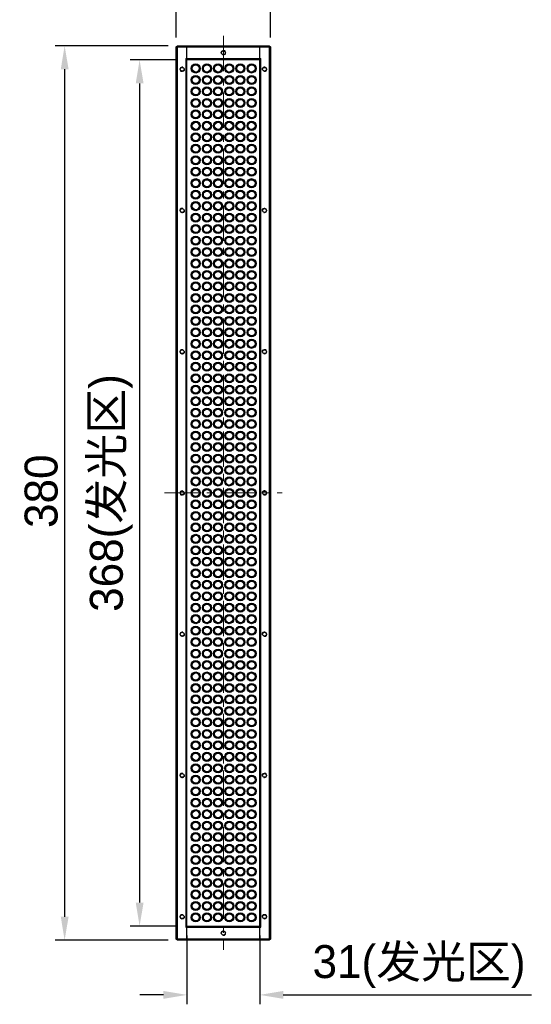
# Model space of a CAD drawing. Header units: inches. Extents: x 80 to 215, y 72 to 245.
# Tile 1 of 3: x 80 to 135, y 78 to 182. Entities that reach past the tile are written whole.
import ezdxf

# ---------------------------------------------------------------- set-up
doc = ezdxf.new("R2010")
doc.units = ezdxf.units.IN
doc.header["$LTSCALE"] = 3
doc.header["$MEASUREMENT"] = 0
doc.header["$PDSIZE"] = -5
doc.linetypes.add('CENTERX2', pattern=[4, 2.5, -0.5, 0.5, -0.5])
doc.layers.get('Defpoints').update_dxf_attribs({"lineweight": 18})
for name, color, linetype, lineweight in [('中心线', 1, 'CENTERX2', 20), ('标注', 3, 'Continuous', 25), ('粗实线', 7, 'Continuous', 30), ('细实线', 7, 'Continuous', 15)]:
    doc.layers.add(name, color=color, linetype=linetype, lineweight=lineweight)
doc.styles.get("Standard").update_dxf_attribs({"font": '兰亭黑 GBK.TTF'})
doc.dimstyles.new('CST Standard', dxfattribs={"dimtxt": 3.5, "dimasz": 2.5, "dimexe": 1, "dimexo": 1, "dimgap": 0.6, "dimtad": 1, "dimtoh": 1, "dimdsep": 46, "dimtxsty": 'Standard', "dimcen": -2.5, "dimdle": 5, "dimadec": 1, "dimazin": 2, "dimtfac": 1, "dimtofl": 0, "dimtmove": 0, "dimatfit": 0, "dimfxl": 1, "dimtolj": 1, "dimarcsym": 0})

# ---------------------------------------------------------------- blocks, each defined once
blk = doc.blocks.new('*X5')
at = {"layer": 'Defpoints', "color": 0}
for p in [(97.13, 179.37), (85.13, 84.37), (97.13, 84.37)]:
    blk.add_point(p, dxfattribs=at)
at = {"layer": '标注', "color": 0, "linetype": 'Continuous', "lineweight": -2, "ltscale": 3}
for p, q in [((96.13, 179.37), (84.13, 179.37)), ((85.13, 176.87), (85.13, 86.87)), ((96.13, 84.37), (84.13, 84.37))]:
    blk.add_line(p, q, dxfattribs=at)
at = {"layer": '标注', "color": 0}
for points in [[(85.55, 176.87), (84.72, 176.87), (85.13, 179.37)], [(84.72, 86.87), (85.55, 86.87), (85.13, 84.37)]]:
    blk.add_solid(points, dxfattribs=at)
at = {"layer": '标注', "color": 0, "ltscale": 3, "insert": (82.65, 132.06), "char_height": 3.5, "attachment_point": 5, "rotation": 90}
blk.add_mtext('\\A1;380', dxfattribs=at)
blk = doc.blocks.new('*X6')
at = {"layer": 'Defpoints', "color": 0}
for p in [(98.13, 177.87), (93.1, 85.87), (98.13, 85.87)]:
    blk.add_point(p, dxfattribs=at)
at = {"layer": '标注', "color": 0, "linetype": 'Continuous', "lineweight": -2, "ltscale": 3}
for p, q in [((97.13, 177.87), (92.1, 177.87)), ((93.1, 175.37), (93.1, 88.37)), ((97.13, 85.87), (92.1, 85.87))]:
    blk.add_line(p, q, dxfattribs=at)
at = {"layer": '标注', "color": 0}
for points in [[(93.52, 175.37), (92.69, 175.37), (93.1, 177.87)], [(92.69, 88.37), (93.52, 88.37), (93.1, 85.87)]]:
    blk.add_solid(points, dxfattribs=at)
at = {"layer": '标注', "color": 0, "ltscale": 3, "insert": (90.09, 131.87), "char_height": 3.5, "attachment_point": 5, "rotation": 90}
blk.add_mtext('\\A1;368(发光区)', dxfattribs=at)
blk = doc.blocks.new('*X7')
at = {"layer": 'Defpoints', "color": 0}
for p in [(107, 184.63), (97, 179.25), (107, 179.25)]:
    blk.add_point(p, dxfattribs=at)
at = {"layer": '标注', "color": 0, "linetype": 'Continuous', "lineweight": -2, "ltscale": 3}
for p, q in [((97, 180.25), (97, 185.63)), ((107, 180.25), (107, 185.63)), ((99.5, 184.63), (104.5, 184.63))]:
    blk.add_line(p, q, dxfattribs=at)
at = {"layer": '标注', "color": 0}
for points in [[(99.5, 185.05), (99.5, 184.22), (97, 184.63)], [(104.5, 184.22), (104.5, 185.05), (107, 184.63)]]:
    blk.add_solid(points, dxfattribs=at)
at = {"layer": '标注', "color": 0, "ltscale": 3, "insert": (102, 187.12), "char_height": 3.5, "attachment_point": 5}
blk.add_mtext('\\A1;40', dxfattribs=at)
blk = doc.blocks.new('*X8')
at = {"layer": 'Defpoints', "color": 0}
for p in [(98.13, 85.87), (105.88, 85.87), (105.88, 78.57)]:
    blk.add_point(p, dxfattribs=at)
at = {"layer": '标注', "color": 0, "linetype": 'Continuous', "lineweight": -2, "ltscale": 3}
for p, q in [((98.13, 84.87), (98.13, 77.57)), ((105.88, 84.87), (105.88, 77.57)), ((95.63, 78.57), (93.13, 78.57)), ((108.38, 78.57), (134.75, 78.57))]:
    blk.add_line(p, q, dxfattribs=at)
at = {"layer": '标注', "color": 0}
for points in [[(95.63, 78.15), (95.63, 78.99), (98.13, 78.57)], [(108.38, 78.99), (108.38, 78.15), (105.88, 78.57)]]:
    blk.add_solid(points, dxfattribs=at)
at = {"layer": '标注', "color": 0, "ltscale": 3, "insert": (122.81, 81.58), "char_height": 3.5, "attachment_point": 5}
blk.add_mtext('\\A1;31(发光区)', dxfattribs=at)

msp = doc.modelspace()

# ---------------------------------------------------------------- linework, layer by layer
at = {"layer": '中心线', "color": 0, "ltscale": 0.5}
for p, q in [((102.0028, 180.405), (102.0028, 83.3441)), ((95.737, 131.8746), (108.2685, 131.8746))]:
    msp.add_line(p, q, dxfattribs=at)
at = {"layer": '粗实线', "color": 0, "ltscale": 3}
for p, q in [((97.0028, 179.2496), (97.1278, 179.3746)), ((97.0028, 84.4996), (97.0028, 179.2496)), ((97.0653, 179.3121), (97.1278, 179.2496)), ((97.1278, 179.3746), (106.8778, 179.3746)), ((97.1278, 84.4996), (97.1278, 179.2496)), ((97.1278, 179.2496), (106.8778, 179.2496)), ((98.1278, 84.3746), (98.1278, 179.3746)), ((105.8778, 84.3746), (105.8778, 179.3746)), ((106.8778, 179.3746), (107.0028, 179.2496)), ((106.8778, 179.2496), (106.9403, 179.3121)), ((106.8778, 179.2496), (106.8778, 84.4996)), ((107.0028, 179.2496), (107.0028, 84.4996)), ((98.0028, 177.9996), (98.0028, 85.7496)), ((98.0028, 177.9996), (106.0028, 177.9996)), ((105.8778, 177.8746), (98.1278, 177.8746)), ((106.0028, 85.7496), (106.0028, 177.9996)), ((98.0028, 85.7496), (106.0028, 85.7496)), ((98.1278, 85.8746), (105.8778, 85.8746)), ((97.1278, 84.3746), (97.0028, 84.4996)), ((97.1278, 84.4996), (97.0653, 84.4371)), ((106.8778, 84.4996), (97.1278, 84.4996)), ((106.8778, 84.3746), (97.1278, 84.3746)), ((106.9403, 84.4371), (106.8778, 84.4996)), ((107.0028, 84.4996), (106.8778, 84.3746))]:
    msp.add_line(p, q, dxfattribs=at)
for centre, radius in [((102.0028, 178.6246), 0.2), ((97.6278, 176.8746), 0.2), ((99.0653, 176.9543), 0.4813), ((99.0653, 176.9543), 0.375), ((100.2528, 176.9543), 0.4813), ((100.2528, 176.9543), 0.375), ((101.4403, 176.9543), 0.4813), ((101.4403, 176.9543), 0.375), ((102.6278, 176.9543), 0.4813), ((102.6278, 176.9543), 0.375), ((103.8153, 176.9543), 0.4813), ((103.8153, 176.9543), 0.375), ((105.0028, 176.9543), 0.4813), ((105.0028, 176.9543), 0.375), ((106.3778, 176.8746), 0.2), ((99.0653, 175.736), 0.4813), ((99.0653, 175.736), 0.375), ((100.2528, 175.736), 0.4813), ((100.2528, 175.736), 0.375), ((101.4403, 175.736), 0.4813), ((101.4403, 175.736), 0.375), ((102.6278, 175.736), 0.4813), ((102.6278, 175.736), 0.375), ((103.8153, 175.736), 0.4813), ((103.8153, 175.736), 0.375), ((105.0028, 175.736), 0.4813), ((105.0028, 175.736), 0.375), ((99.0653, 174.5176), 0.4813), ((99.0653, 174.5176), 0.375), ((100.2528, 174.5176), 0.4813), ((100.2528, 174.5176), 0.375), ((101.4403, 174.5176), 0.4813), ((101.4403, 174.5176), 0.375), ((102.6278, 174.5176), 0.4813), ((102.6278, 174.5176), 0.375), ((103.8153, 174.5176), 0.4813), ((103.8153, 174.5176), 0.375), ((105.0028, 174.5176), 0.4813), ((105.0028, 174.5176), 0.375), ((99.0653, 173.2992), 0.4813), ((99.0653, 173.2992), 0.375), ((100.2528, 173.2992), 0.4813), ((100.2528, 173.2992), 0.375), ((101.4403, 173.2992), 0.4813), ((101.4403, 173.2992), 0.375), ((102.6278, 173.2992), 0.4813), ((102.6278, 173.2992), 0.375), ((103.8153, 173.2992), 0.4813), ((103.8153, 173.2992), 0.375), ((105.0028, 173.2992), 0.4813), ((105.0028, 173.2992), 0.375), ((99.0653, 172.0808), 0.4813), ((100.2528, 172.0808), 0.4813), ((101.4403, 172.0808), 0.4813), ((102.6278, 172.0808), 0.4813), ((103.8153, 172.0808), 0.4813), ((105.0028, 172.0808), 0.4813), ((99.0653, 172.0808), 0.375), ((100.2528, 172.0808), 0.375), ((101.4403, 172.0808), 0.375), ((102.6278, 172.0808), 0.375), ((103.8153, 172.0808), 0.375), ((105.0028, 172.0808), 0.375), ((99.0653, 170.8625), 0.4813), ((99.0653, 170.8625), 0.375), ((100.2528, 170.8625), 0.4813), ((100.2528, 170.8625), 0.375), ((101.4403, 170.8625), 0.4813), ((101.4403, 170.8625), 0.375), ((102.6278, 170.8625), 0.4813), ((102.6278, 170.8625), 0.375), ((103.8153, 170.8625), 0.4813), ((103.8153, 170.8625), 0.375), ((105.0028, 170.8625), 0.4813), ((105.0028, 170.8625), 0.375), ((99.0653, 169.6441), 0.4813), ((99.0653, 169.6441), 0.375), ((100.2528, 169.6441), 0.4813), ((100.2528, 169.6441), 0.375), ((101.4403, 169.6441), 0.4813), ((101.4403, 169.6441), 0.375), ((102.6278, 169.6441), 0.4813), ((102.6278, 169.6441), 0.375), ((103.8153, 169.6441), 0.4813), ((103.8153, 169.6441), 0.375), ((105.0028, 169.6441), 0.4813), ((105.0028, 169.6441), 0.375), ((99.0653, 168.4257), 0.4813), ((99.0653, 168.4257), 0.375), ((100.2528, 168.4257), 0.4813), ((100.2528, 168.4257), 0.375), ((101.4403, 168.4257), 0.4813), ((101.4403, 168.4257), 0.375), ((102.6278, 168.4257), 0.4813), ((102.6278, 168.4257), 0.375), ((103.8153, 168.4257), 0.4813), ((103.8153, 168.4257), 0.375), ((105.0028, 168.4257), 0.4813), ((105.0028, 168.4257), 0.375), ((99.0653, 167.2073), 0.4813), ((99.0653, 167.2073), 0.375), ((100.2528, 167.2073), 0.4813), ((100.2528, 167.2073), 0.375), ((101.4403, 167.2073), 0.4813), ((101.4403, 167.2073), 0.375), ((102.6278, 167.2073), 0.4813), ((102.6278, 167.2073), 0.375), ((103.8153, 167.2073), 0.4813), ((103.8153, 167.2073), 0.375), ((105.0028, 167.2073), 0.4813), ((105.0028, 167.2073), 0.375), ((99.0653, 165.989), 0.4813), ((99.0653, 165.989), 0.375), ((100.2528, 165.989), 0.4813), ((100.2528, 165.989), 0.375), ((101.4403, 165.989), 0.4813), ((101.4403, 165.989), 0.375), ((102.6278, 165.989), 0.4813), ((102.6278, 165.989), 0.375), ((103.8153, 165.989), 0.4813), ((103.8153, 165.989), 0.375), ((105.0028, 165.989), 0.4813), ((105.0028, 165.989), 0.375), ((99.0653, 164.7706), 0.4813), ((100.2528, 164.7706), 0.4813), ((101.4403, 164.7706), 0.4813), ((102.6278, 164.7706), 0.4813), ((103.8153, 164.7706), 0.4813), ((105.0028, 164.7706), 0.4813), ((99.0653, 164.7706), 0.375), ((100.2528, 164.7706), 0.375), ((101.4403, 164.7706), 0.375), ((102.6278, 164.7706), 0.375), ((103.8153, 164.7706), 0.375), ((105.0028, 164.7706), 0.375), ((99.0653, 163.5522), 0.4813), ((99.0653, 163.5522), 0.375), ((100.2528, 163.5522), 0.4813), ((100.2528, 163.5522), 0.375), ((101.4403, 163.5522), 0.4813), ((101.4403, 163.5522), 0.375), ((102.6278, 163.5522), 0.4813), ((102.6278, 163.5522), 0.375), ((103.8153, 163.5522), 0.4813), ((103.8153, 163.5522), 0.375), ((105.0028, 163.5522), 0.4813), ((105.0028, 163.5522), 0.375), ((99.0653, 162.3338), 0.4813), ((99.0653, 162.3338), 0.375), ((100.2528, 162.3338), 0.4813), ((100.2528, 162.3338), 0.375), ((101.4403, 162.3338), 0.4813), ((101.4403, 162.3338), 0.375), ((102.6278, 162.3338), 0.4813), ((102.6278, 162.3338), 0.375), ((103.8153, 162.3338), 0.4813), ((103.8153, 162.3338), 0.375), ((105.0028, 162.3338), 0.4813), ((105.0028, 162.3338), 0.375), ((97.6278, 161.8746), 0.2), ((99.0653, 161.1155), 0.4813), ((99.0653, 161.1155), 0.375), ((100.2528, 161.1155), 0.4813), ((100.2528, 161.1155), 0.375), ((101.4403, 161.1155), 0.4813), ((101.4403, 161.1155), 0.375), ((102.6278, 161.1155), 0.4813), ((102.6278, 161.1155), 0.375), ((103.8153, 161.1155), 0.4813), ((103.8153, 161.1155), 0.375), ((105.0028, 161.1155), 0.4813), ((105.0028, 161.1155), 0.375), ((106.3778, 161.8746), 0.2), ((99.0653, 159.8971), 0.4813), ((99.0653, 159.8971), 0.375), ((100.2528, 159.8971), 0.4813), ((100.2528, 159.8971), 0.375), ((101.4403, 159.8971), 0.4813), ((101.4403, 159.8971), 0.375), ((102.6278, 159.8971), 0.4813), ((102.6278, 159.8971), 0.375), ((103.8153, 159.8971), 0.4813), ((103.8153, 159.8971), 0.375), ((105.0028, 159.8971), 0.4813), ((105.0028, 159.8971), 0.375), ((99.0653, 158.6787), 0.4813), ((99.0653, 158.6787), 0.375), ((100.2528, 158.6787), 0.4813), ((100.2528, 158.6787), 0.375), ((101.4403, 158.6787), 0.4813), ((101.4403, 158.6787), 0.375), ((102.6278, 158.6787), 0.4813), ((102.6278, 158.6787), 0.375), ((103.8153, 158.6787), 0.4813), ((103.8153, 158.6787), 0.375), ((105.0028, 158.6787), 0.4813), ((105.0028, 158.6787), 0.375), ((99.0653, 157.4603), 0.4813), ((100.2528, 157.4603), 0.4813), ((101.4403, 157.4603), 0.4813), ((102.6278, 157.4603), 0.4813), ((103.8153, 157.4603), 0.4813), ((105.0028, 157.4603), 0.4813), ((99.0653, 157.4603), 0.375), ((100.2528, 157.4603), 0.375), ((101.4403, 157.4603), 0.375), ((102.6278, 157.4603), 0.375), ((103.8153, 157.4603), 0.375), ((105.0028, 157.4603), 0.375), ((99.0653, 156.242), 0.4813), ((99.0653, 156.242), 0.375), ((100.2528, 156.242), 0.4813), ((100.2528, 156.242), 0.375), ((101.4403, 156.242), 0.4813), ((101.4403, 156.242), 0.375), ((102.6278, 156.242), 0.4813), ((102.6278, 156.242), 0.375), ((103.8153, 156.242), 0.4813), ((103.8153, 156.242), 0.375), ((105.0028, 156.242), 0.4813), ((105.0028, 156.242), 0.375), ((99.0653, 155.0236), 0.4813), ((99.0653, 155.0236), 0.375), ((100.2528, 155.0236), 0.4813), ((100.2528, 155.0236), 0.375), ((101.4403, 155.0236), 0.4813), ((101.4403, 155.0236), 0.375), ((102.6278, 155.0236), 0.4813), ((102.6278, 155.0236), 0.375), ((103.8153, 155.0236), 0.4813), ((103.8153, 155.0236), 0.375), ((105.0028, 155.0236), 0.4813), ((105.0028, 155.0236), 0.375), ((99.0653, 153.8052), 0.4813), ((99.0653, 153.8052), 0.375), ((100.2528, 153.8052), 0.4813), ((100.2528, 153.8052), 0.375), ((101.4403, 153.8052), 0.4813), ((101.4403, 153.8052), 0.375), ((102.6278, 153.8052), 0.4813), ((102.6278, 153.8052), 0.375), ((103.8153, 153.8052), 0.4813), ((103.8153, 153.8052), 0.375), ((105.0028, 153.8052), 0.4813), ((105.0028, 153.8052), 0.375), ((99.0653, 152.5868), 0.4813), ((99.0653, 152.5868), 0.375), ((100.2528, 152.5868), 0.4813), ((100.2528, 152.5868), 0.375), ((101.4403, 152.5868), 0.4813), ((101.4403, 152.5868), 0.375), ((102.6278, 152.5868), 0.4813), ((102.6278, 152.5868), 0.375), ((103.8153, 152.5868), 0.4813), ((103.8153, 152.5868), 0.375), ((105.0028, 152.5868), 0.4813), ((105.0028, 152.5868), 0.375), ((99.0653, 151.3685), 0.4813), ((99.0653, 151.3685), 0.375), ((100.2528, 151.3685), 0.4813), ((100.2528, 151.3685), 0.375), ((101.4403, 151.3685), 0.4813), ((101.4403, 151.3685), 0.375), ((102.6278, 151.3685), 0.4813), ((102.6278, 151.3685), 0.375), ((103.8153, 151.3685), 0.4813), ((103.8153, 151.3685), 0.375), ((105.0028, 151.3685), 0.4813), ((105.0028, 151.3685), 0.375), ((99.0653, 150.1501), 0.4813), ((100.2528, 150.1501), 0.4813), ((101.4403, 150.1501), 0.4813), ((102.6278, 150.1501), 0.4813), ((103.8153, 150.1501), 0.4813), ((105.0028, 150.1501), 0.4813), ((99.0653, 150.1501), 0.375), ((100.2528, 150.1501), 0.375), ((101.4403, 150.1501), 0.375), ((102.6278, 150.1501), 0.375), ((103.8153, 150.1501), 0.375), ((105.0028, 150.1501), 0.375), ((99.0653, 148.9317), 0.4813), ((99.0653, 148.9317), 0.375), ((100.2528, 148.9317), 0.4813), ((100.2528, 148.9317), 0.375), ((101.4403, 148.9317), 0.4813), ((101.4403, 148.9317), 0.375), ((102.6278, 148.9317), 0.4813), ((102.6278, 148.9317), 0.375), ((103.8153, 148.9317), 0.4813), ((103.8153, 148.9317), 0.375), ((105.0028, 148.9317), 0.4813), ((105.0028, 148.9317), 0.375), ((99.0653, 147.7133), 0.4813), ((99.0653, 147.7133), 0.375), ((100.2528, 147.7133), 0.4813), ((100.2528, 147.7133), 0.375), ((101.4403, 147.7133), 0.4813), ((101.4403, 147.7133), 0.375), ((102.6278, 147.7133), 0.4813), ((102.6278, 147.7133), 0.375), ((103.8153, 147.7133), 0.4813), ((103.8153, 147.7133), 0.375), ((105.0028, 147.7133), 0.4813), ((105.0028, 147.7133), 0.375), ((97.6278, 146.8746), 0.2), ((99.0653, 146.495), 0.4813), ((99.0653, 146.495), 0.375), ((100.2528, 146.495), 0.4813), ((100.2528, 146.495), 0.375), ((101.4403, 146.495), 0.4813), ((101.4403, 146.495), 0.375), ((102.6278, 146.495), 0.4813), ((102.6278, 146.495), 0.375), ((103.8153, 146.495), 0.4813), ((103.8153, 146.495), 0.375), ((105.0028, 146.495), 0.4813), ((105.0028, 146.495), 0.375), ((106.3778, 146.8746), 0.2), ((99.0653, 145.2766), 0.4813), ((99.0653, 145.2766), 0.375), ((100.2528, 145.2766), 0.4813), ((100.2528, 145.2766), 0.375), ((101.4403, 145.2766), 0.4813), ((101.4403, 145.2766), 0.375), ((102.6278, 145.2766), 0.4813), ((102.6278, 145.2766), 0.375), ((103.8153, 145.2766), 0.4813), ((103.8153, 145.2766), 0.375), ((105.0028, 145.2766), 0.4813), ((105.0028, 145.2766), 0.375), ((99.0653, 144.0582), 0.4813), ((99.0653, 144.0582), 0.375), ((100.2528, 144.0582), 0.4813), ((100.2528, 144.0582), 0.375), ((101.4403, 144.0582), 0.4813), ((101.4403, 144.0582), 0.375), ((102.6278, 144.0582), 0.4813), ((102.6278, 144.0582), 0.375), ((103.8153, 144.0582), 0.4813), ((103.8153, 144.0582), 0.375), ((105.0028, 144.0582), 0.4813), ((105.0028, 144.0582), 0.375), ((99.0653, 142.8398), 0.4813), ((100.2528, 142.8398), 0.4813), ((101.4403, 142.8398), 0.4813), ((102.6278, 142.8398), 0.4813), ((103.8153, 142.8398), 0.4813), ((105.0028, 142.8398), 0.4813), ((99.0653, 142.8398), 0.375), ((100.2528, 142.8398), 0.375), ((101.4403, 142.8398), 0.375), ((102.6278, 142.8398), 0.375), ((103.8153, 142.8398), 0.375), ((105.0028, 142.8398), 0.375), ((99.0653, 141.6215), 0.4813), ((99.0653, 141.6215), 0.375), ((100.2528, 141.6215), 0.4813), ((100.2528, 141.6215), 0.375), ((101.4403, 141.6215), 0.4813), ((101.4403, 141.6215), 0.375), ((102.6278, 141.6215), 0.4813), ((102.6278, 141.6215), 0.375), ((103.8153, 141.6215), 0.4813), ((103.8153, 141.6215), 0.375), ((105.0028, 141.6215), 0.4813), ((105.0028, 141.6215), 0.375), ((99.0653, 140.4031), 0.4813), ((99.0653, 140.4031), 0.375), ((100.2528, 140.4031), 0.4813), ((100.2528, 140.4031), 0.375), ((101.4403, 140.4031), 0.4813), ((101.4403, 140.4031), 0.375), ((102.6278, 140.4031), 0.4813), ((102.6278, 140.4031), 0.375), ((103.8153, 140.4031), 0.4813), ((103.8153, 140.4031), 0.375), ((105.0028, 140.4031), 0.4813), ((105.0028, 140.4031), 0.375), ((99.0653, 139.1847), 0.4813), ((99.0653, 139.1847), 0.375), ((100.2528, 139.1847), 0.4813), ((100.2528, 139.1847), 0.375), ((101.4403, 139.1847), 0.4813), ((101.4403, 139.1847), 0.375), ((102.6278, 139.1847), 0.4813), ((102.6278, 139.1847), 0.375), ((103.8153, 139.1847), 0.4813), ((103.8153, 139.1847), 0.375), ((105.0028, 139.1847), 0.4813), ((105.0028, 139.1847), 0.375), ((99.0653, 137.9663), 0.4813), ((99.0653, 137.9663), 0.375), ((100.2528, 137.9663), 0.4813), ((100.2528, 137.9663), 0.375), ((101.4403, 137.9663), 0.4813), ((101.4403, 137.9663), 0.375), ((102.6278, 137.9663), 0.4813), ((102.6278, 137.9663), 0.375), ((103.8153, 137.9663), 0.4813), ((103.8153, 137.9663), 0.375), ((105.0028, 137.9663), 0.4813), ((105.0028, 137.9663), 0.375), ((99.0653, 136.748), 0.4813), ((99.0653, 136.748), 0.375), ((100.2528, 136.748), 0.4813), ((100.2528, 136.748), 0.375), ((101.4403, 136.748), 0.4813), ((101.4403, 136.748), 0.375), ((102.6278, 136.748), 0.4813), ((102.6278, 136.748), 0.375), ((103.8153, 136.748), 0.4813), ((103.8153, 136.748), 0.375), ((105.0028, 136.748), 0.4813), ((105.0028, 136.748), 0.375), ((99.0653, 135.5296), 0.4813), ((100.2528, 135.5296), 0.4813), ((101.4403, 135.5296), 0.4813), ((102.6278, 135.5296), 0.4813), ((103.8153, 135.5296), 0.4813), ((105.0028, 135.5296), 0.4813), ((99.0653, 135.5296), 0.375), ((100.2528, 135.5296), 0.375), ((101.4403, 135.5296), 0.375), ((102.6278, 135.5296), 0.375), ((103.8153, 135.5296), 0.375), ((105.0028, 135.5296), 0.375), ((99.0653, 134.3112), 0.4813), ((99.0653, 134.3112), 0.375), ((100.2528, 134.3112), 0.4813), ((100.2528, 134.3112), 0.375), ((101.4403, 134.3112), 0.4813), ((101.4403, 134.3112), 0.375), ((102.6278, 134.3112), 0.4813), ((102.6278, 134.3112), 0.375), ((103.8153, 134.3112), 0.4813), ((103.8153, 134.3112), 0.375), ((105.0028, 134.3112), 0.4813), ((105.0028, 134.3112), 0.375), ((99.0653, 133.0928), 0.4813), ((99.0653, 133.0928), 0.375), ((100.2528, 133.0928), 0.4813), ((100.2528, 133.0928), 0.375), ((101.4403, 133.0928), 0.4813), ((101.4403, 133.0928), 0.375), ((102.6278, 133.0928), 0.4813), ((102.6278, 133.0928), 0.375), ((103.8153, 133.0928), 0.4813), ((103.8153, 133.0928), 0.375), ((105.0028, 133.0928), 0.4813), ((105.0028, 133.0928), 0.375), ((97.6278, 131.8746), 0.2), ((99.0653, 131.8745), 0.4813), ((99.0653, 131.8745), 0.375), ((100.2528, 131.8745), 0.4813), ((100.2528, 131.8745), 0.375), ((101.4403, 131.8745), 0.4813), ((101.4403, 131.8745), 0.375), ((102.6278, 131.8745), 0.4813), ((102.6278, 131.8745), 0.375), ((103.8153, 131.8745), 0.4813), ((103.8153, 131.8745), 0.375), ((105.0028, 131.8745), 0.4813), ((105.0028, 131.8745), 0.375), ((106.3778, 131.8746), 0.2), ((99.0653, 130.6561), 0.4813), ((99.0653, 130.6561), 0.375), ((100.2528, 130.6561), 0.4813), ((100.2528, 130.6561), 0.375), ((101.4403, 130.6561), 0.4813), ((101.4403, 130.6561), 0.375), ((102.6278, 130.6561), 0.4813), ((102.6278, 130.6561), 0.375), ((103.8153, 130.6561), 0.4813), ((103.8153, 130.6561), 0.375), ((105.0028, 130.6561), 0.4813), ((105.0028, 130.6561), 0.375), ((99.0653, 129.4377), 0.4813), ((99.0653, 129.4377), 0.375), ((100.2528, 129.4377), 0.4813), ((100.2528, 129.4377), 0.375), ((101.4403, 129.4377), 0.4813), ((101.4403, 129.4377), 0.375), ((102.6278, 129.4377), 0.4813), ((102.6278, 129.4377), 0.375), ((103.8153, 129.4377), 0.4813), ((103.8153, 129.4377), 0.375), ((105.0028, 129.4377), 0.4813), ((105.0028, 129.4377), 0.375), ((99.0653, 128.2193), 0.4813), ((100.2528, 128.2193), 0.4813), ((101.4403, 128.2193), 0.4813), ((102.6278, 128.2193), 0.4813), ((103.8153, 128.2193), 0.4813), ((105.0028, 128.2193), 0.4813), ((99.0653, 128.2193), 0.375), ((100.2528, 128.2193), 0.375), ((101.4403, 128.2193), 0.375), ((102.6278, 128.2193), 0.375), ((103.8153, 128.2193), 0.375), ((105.0028, 128.2193), 0.375), ((99.0653, 127.001), 0.4813), ((99.0653, 127.001), 0.375), ((100.2528, 127.001), 0.4813), ((100.2528, 127.001), 0.375), ((101.4403, 127.001), 0.4813), ((101.4403, 127.001), 0.375), ((102.6278, 127.001), 0.4813), ((102.6278, 127.001), 0.375), ((103.8153, 127.001), 0.4813), ((103.8153, 127.001), 0.375), ((105.0028, 127.001), 0.4813), ((105.0028, 127.001), 0.375), ((99.0653, 125.7826), 0.4813), ((99.0653, 125.7826), 0.375), ((100.2528, 125.7826), 0.4813), ((100.2528, 125.7826), 0.375), ((101.4403, 125.7826), 0.4813), ((101.4403, 125.7826), 0.375), ((102.6278, 125.7826), 0.4813), ((102.6278, 125.7826), 0.375), ((103.8153, 125.7826), 0.4813), ((103.8153, 125.7826), 0.375), ((105.0028, 125.7826), 0.4813), ((105.0028, 125.7826), 0.375), ((99.0653, 124.5642), 0.4813), ((99.0653, 124.5642), 0.375), ((100.2528, 124.5642), 0.4813), ((100.2528, 124.5642), 0.375), ((101.4403, 124.5642), 0.4813), ((101.4403, 124.5642), 0.375), ((102.6278, 124.5642), 0.4813), ((102.6278, 124.5642), 0.375), ((103.8153, 124.5642), 0.4813), ((103.8153, 124.5642), 0.375), ((105.0028, 124.5642), 0.4813), ((105.0028, 124.5642), 0.375), ((99.0653, 123.3458), 0.4813), ((99.0653, 123.3458), 0.375), ((100.2528, 123.3458), 0.4813), ((100.2528, 123.3458), 0.375), ((101.4403, 123.3458), 0.4813), ((101.4403, 123.3458), 0.375), ((102.6278, 123.3458), 0.4813), ((102.6278, 123.3458), 0.375), ((103.8153, 123.3458), 0.4813), ((103.8153, 123.3458), 0.375), ((105.0028, 123.3458), 0.4813), ((105.0028, 123.3458), 0.375), ((99.0653, 122.1275), 0.4813), ((99.0653, 122.1275), 0.375), ((100.2528, 122.1275), 0.4813), ((100.2528, 122.1275), 0.375), ((101.4403, 122.1275), 0.4813), ((101.4403, 122.1275), 0.375), ((102.6278, 122.1275), 0.4813), ((102.6278, 122.1275), 0.375), ((103.8153, 122.1275), 0.4813), ((103.8153, 122.1275), 0.375), ((105.0028, 122.1275), 0.4813), ((105.0028, 122.1275), 0.375), ((99.0653, 120.9091), 0.4813), ((100.2528, 120.9091), 0.4813), ((101.4403, 120.9091), 0.4813), ((102.6278, 120.9091), 0.4813), ((103.8153, 120.9091), 0.4813), ((105.0028, 120.9091), 0.4813), ((99.0653, 120.9091), 0.375), ((100.2528, 120.9091), 0.375), ((101.4403, 120.9091), 0.375), ((102.6278, 120.9091), 0.375), ((103.8153, 120.9091), 0.375), ((105.0028, 120.9091), 0.375), ((99.0653, 119.6907), 0.4813), ((99.0653, 119.6907), 0.375), ((100.2528, 119.6907), 0.4813), ((100.2528, 119.6907), 0.375), ((101.4403, 119.6907), 0.4813), ((101.4403, 119.6907), 0.375), ((102.6278, 119.6907), 0.4813), ((102.6278, 119.6907), 0.375), ((103.8153, 119.6907), 0.4813), ((103.8153, 119.6907), 0.375), ((105.0028, 119.6907), 0.4813), ((105.0028, 119.6907), 0.375), ((99.0653, 118.4723), 0.4813), ((99.0653, 118.4723), 0.375), ((100.2528, 118.4723), 0.4813), ((100.2528, 118.4723), 0.375), ((101.4403, 118.4723), 0.4813), ((101.4403, 118.4723), 0.375), ((102.6278, 118.4723), 0.4813), ((102.6278, 118.4723), 0.375), ((103.8153, 118.4723), 0.4813), ((103.8153, 118.4723), 0.375), ((105.0028, 118.4723), 0.4813), ((105.0028, 118.4723), 0.375), ((99.0653, 117.254), 0.4813), ((99.0653, 117.254), 0.375), ((100.2528, 117.254), 0.4813), ((100.2528, 117.254), 0.375), ((101.4403, 117.254), 0.4813), ((101.4403, 117.254), 0.375), ((102.6278, 117.254), 0.4813), ((102.6278, 117.254), 0.375), ((103.8153, 117.254), 0.4813), ((103.8153, 117.254), 0.375), ((105.0028, 117.254), 0.4813), ((105.0028, 117.254), 0.375), ((97.6278, 116.8746), 0.2), ((99.0653, 116.0356), 0.4813), ((99.0653, 116.0356), 0.375), ((100.2528, 116.0356), 0.4813), ((100.2528, 116.0356), 0.375), ((101.4403, 116.0356), 0.4813), ((101.4403, 116.0356), 0.375), ((102.6278, 116.0356), 0.4813), ((102.6278, 116.0356), 0.375), ((103.8153, 116.0356), 0.4813), ((103.8153, 116.0356), 0.375), ((105.0028, 116.0356), 0.4813), ((105.0028, 116.0356), 0.375), ((106.3778, 116.8746), 0.2), ((99.0653, 114.8172), 0.4813), ((99.0653, 114.8172), 0.375), ((100.2528, 114.8172), 0.4813), ((100.2528, 114.8172), 0.375), ((101.4403, 114.8172), 0.4813), ((101.4403, 114.8172), 0.375), ((102.6278, 114.8172), 0.4813), ((102.6278, 114.8172), 0.375), ((103.8153, 114.8172), 0.4813), ((103.8153, 114.8172), 0.375), ((105.0028, 114.8172), 0.4813), ((105.0028, 114.8172), 0.375), ((99.0653, 113.5988), 0.4813), ((100.2528, 113.5988), 0.4813), ((101.4403, 113.5988), 0.4813), ((102.6278, 113.5988), 0.4813), ((103.8153, 113.5988), 0.4813), ((105.0028, 113.5988), 0.4813), ((99.0653, 113.5988), 0.375), ((100.2528, 113.5988), 0.375), ((101.4403, 113.5988), 0.375), ((102.6278, 113.5988), 0.375), ((103.8153, 113.5988), 0.375), ((105.0028, 113.5988), 0.375), ((99.0653, 112.3805), 0.4813), ((99.0653, 112.3805), 0.375), ((100.2528, 112.3805), 0.4813), ((100.2528, 112.3805), 0.375), ((101.4403, 112.3805), 0.4813), ((101.4403, 112.3805), 0.375), ((102.6278, 112.3805), 0.4813), ((102.6278, 112.3805), 0.375), ((103.8153, 112.3805), 0.4813), ((103.8153, 112.3805), 0.375), ((105.0028, 112.3805), 0.4813), ((105.0028, 112.3805), 0.375), ((99.0653, 111.1621), 0.4813), ((99.0653, 111.1621), 0.375), ((100.2528, 111.1621), 0.4813), ((100.2528, 111.1621), 0.375), ((101.4403, 111.1621), 0.4813), ((101.4403, 111.1621), 0.375), ((102.6278, 111.1621), 0.4813), ((102.6278, 111.1621), 0.375), ((103.8153, 111.1621), 0.4813), ((103.8153, 111.1621), 0.375), ((105.0028, 111.1621), 0.4813), ((105.0028, 111.1621), 0.375), ((99.0653, 109.9437), 0.4813), ((99.0653, 109.9437), 0.375), ((100.2528, 109.9437), 0.4813), ((100.2528, 109.9437), 0.375), ((101.4403, 109.9437), 0.4813), ((101.4403, 109.9437), 0.375), ((102.6278, 109.9437), 0.4813), ((102.6278, 109.9437), 0.375), ((103.8153, 109.9437), 0.4813), ((103.8153, 109.9437), 0.375), ((105.0028, 109.9437), 0.4813), ((105.0028, 109.9437), 0.375), ((99.0653, 108.7253), 0.4813), ((99.0653, 108.7253), 0.375), ((100.2528, 108.7253), 0.4813), ((100.2528, 108.7253), 0.375), ((101.4403, 108.7253), 0.4813), ((101.4403, 108.7253), 0.375), ((102.6278, 108.7253), 0.4813), ((102.6278, 108.7253), 0.375), ((103.8153, 108.7253), 0.4813), ((103.8153, 108.7253), 0.375), ((105.0028, 108.7253), 0.4813), ((105.0028, 108.7253), 0.375), ((99.0653, 107.507), 0.4813), ((99.0653, 107.507), 0.375), ((100.2528, 107.507), 0.4813), ((100.2528, 107.507), 0.375), ((101.4403, 107.507), 0.4813), ((101.4403, 107.507), 0.375), ((102.6278, 107.507), 0.4813), ((102.6278, 107.507), 0.375), ((103.8153, 107.507), 0.4813), ((103.8153, 107.507), 0.375), ((105.0028, 107.507), 0.4813), ((105.0028, 107.507), 0.375), ((99.0653, 106.2886), 0.4813), ((99.0653, 106.2886), 0.375), ((100.2528, 106.2886), 0.4813), ((100.2528, 106.2886), 0.375), ((101.4403, 106.2886), 0.4813), ((101.4403, 106.2886), 0.375), ((102.6278, 106.2886), 0.4813), ((102.6278, 106.2886), 0.375), ((103.8153, 106.2886), 0.4813), ((103.8153, 106.2886), 0.375), ((105.0028, 106.2886), 0.4813), ((105.0028, 106.2886), 0.375), ((99.0653, 105.0702), 0.4813), ((99.0653, 105.0702), 0.375), ((100.2528, 105.0702), 0.4813), ((100.2528, 105.0702), 0.375), ((101.4403, 105.0702), 0.4813), ((101.4403, 105.0702), 0.375), ((102.6278, 105.0702), 0.4813), ((102.6278, 105.0702), 0.375), ((103.8153, 105.0702), 0.4813), ((103.8153, 105.0702), 0.375), ((105.0028, 105.0702), 0.4813), ((105.0028, 105.0702), 0.375), ((99.0653, 103.8518), 0.4813), ((99.0653, 103.8518), 0.375), ((100.2528, 103.8518), 0.4813), ((100.2528, 103.8518), 0.375), ((101.4403, 103.8518), 0.4813), ((101.4403, 103.8518), 0.375), ((102.6278, 103.8518), 0.4813), ((102.6278, 103.8518), 0.375), ((103.8153, 103.8518), 0.4813), ((103.8153, 103.8518), 0.375), ((105.0028, 103.8518), 0.4813), ((105.0028, 103.8518), 0.375), ((99.0653, 102.6335), 0.4813), ((99.0653, 102.6335), 0.375), ((100.2528, 102.6335), 0.4813), ((100.2528, 102.6335), 0.375), ((101.4403, 102.6335), 0.4813), ((101.4403, 102.6335), 0.375), ((102.6278, 102.6335), 0.4813), ((102.6278, 102.6335), 0.375), ((103.8153, 102.6335), 0.4813), ((103.8153, 102.6335), 0.375), ((105.0028, 102.6335), 0.4813), ((105.0028, 102.6335), 0.375), ((97.6278, 101.8746), 0.2), ((99.0653, 101.4151), 0.4813), ((99.0653, 101.4151), 0.375), ((100.2528, 101.4151), 0.4813), ((100.2528, 101.4151), 0.375), ((101.4403, 101.4151), 0.4813), ((101.4403, 101.4151), 0.375), ((102.6278, 101.4151), 0.4813), ((102.6278, 101.4151), 0.375), ((103.8153, 101.4151), 0.4813), ((103.8153, 101.4151), 0.375), ((105.0028, 101.4151), 0.4813), ((105.0028, 101.4151), 0.375), ((106.3778, 101.8746), 0.2), ((99.0653, 100.1967), 0.4813), ((99.0653, 100.1967), 0.375), ((100.2528, 100.1967), 0.4813), ((100.2528, 100.1967), 0.375), ((101.4403, 100.1967), 0.4813), ((101.4403, 100.1967), 0.375), ((102.6278, 100.1967), 0.4813), ((102.6278, 100.1967), 0.375), ((103.8153, 100.1967), 0.4813), ((103.8153, 100.1967), 0.375), ((105.0028, 100.1967), 0.4813), ((105.0028, 100.1967), 0.375), ((99.0653, 98.9783), 0.4813), ((99.0653, 98.9783), 0.375), ((100.2528, 98.9783), 0.4813), ((100.2528, 98.9783), 0.375), ((101.4403, 98.9783), 0.4813), ((101.4403, 98.9783), 0.375), ((102.6278, 98.9783), 0.4813), ((102.6278, 98.9783), 0.375), ((103.8153, 98.9783), 0.4813), ((103.8153, 98.9783), 0.375), ((105.0028, 98.9783), 0.4813), ((105.0028, 98.9783), 0.375), ((99.0653, 97.76), 0.4813), ((99.0653, 97.76), 0.375), ((100.2528, 97.76), 0.4813), ((100.2528, 97.76), 0.375), ((101.4403, 97.76), 0.4813), ((101.4403, 97.76), 0.375), ((102.6278, 97.76), 0.4813), ((102.6278, 97.76), 0.375), ((103.8153, 97.76), 0.4813), ((103.8153, 97.76), 0.375), ((105.0028, 97.76), 0.4813), ((105.0028, 97.76), 0.375), ((99.0653, 96.5416), 0.4813), ((99.0653, 96.5416), 0.375), ((100.2528, 96.5416), 0.4813), ((100.2528, 96.5416), 0.375), ((101.4403, 96.5416), 0.4813), ((101.4403, 96.5416), 0.375), ((102.6278, 96.5416), 0.4813), ((102.6278, 96.5416), 0.375), ((103.8153, 96.5416), 0.4813), ((103.8153, 96.5416), 0.375), ((105.0028, 96.5416), 0.4813), ((105.0028, 96.5416), 0.375), ((99.0653, 95.3232), 0.4813), ((99.0653, 95.3232), 0.375), ((100.2528, 95.3232), 0.4813), ((100.2528, 95.3232), 0.375), ((101.4403, 95.3232), 0.4813), ((101.4403, 95.3232), 0.375), ((102.6278, 95.3232), 0.4813), ((102.6278, 95.3232), 0.375), ((103.8153, 95.3232), 0.4813), ((103.8153, 95.3232), 0.375), ((105.0028, 95.3232), 0.4813), ((105.0028, 95.3232), 0.375), ((99.0653, 94.1048), 0.4813), ((99.0653, 94.1048), 0.375), ((100.2528, 94.1048), 0.4813), ((100.2528, 94.1048), 0.375), ((101.4403, 94.1048), 0.4813), ((101.4403, 94.1048), 0.375), ((102.6278, 94.1048), 0.4813), ((102.6278, 94.1048), 0.375), ((103.8153, 94.1048), 0.4813), ((103.8153, 94.1048), 0.375), ((105.0028, 94.1048), 0.4813), ((105.0028, 94.1048), 0.375), ((99.0653, 92.8865), 0.4813), ((99.0653, 92.8865), 0.375), ((100.2528, 92.8865), 0.4813), ((100.2528, 92.8865), 0.375), ((101.4403, 92.8865), 0.4813), ((101.4403, 92.8865), 0.375), ((102.6278, 92.8865), 0.4813), ((102.6278, 92.8865), 0.375), ((103.8153, 92.8865), 0.4813), ((103.8153, 92.8865), 0.375), ((105.0028, 92.8865), 0.4813), ((105.0028, 92.8865), 0.375), ((99.0653, 91.6681), 0.4813), ((99.0653, 91.6681), 0.375), ((100.2528, 91.6681), 0.4813), ((100.2528, 91.6681), 0.375), ((101.4403, 91.6681), 0.4813), ((101.4403, 91.6681), 0.375), ((102.6278, 91.6681), 0.4813), ((102.6278, 91.6681), 0.375), ((103.8153, 91.6681), 0.4813), ((103.8153, 91.6681), 0.375), ((105.0028, 91.6681), 0.4813), ((105.0028, 91.6681), 0.375), ((99.0653, 90.4497), 0.4813), ((99.0653, 90.4497), 0.375), ((100.2528, 90.4497), 0.4813), ((100.2528, 90.4497), 0.375), ((101.4403, 90.4497), 0.4813), ((101.4403, 90.4497), 0.375), ((102.6278, 90.4497), 0.4813), ((102.6278, 90.4497), 0.375), ((103.8153, 90.4497), 0.4813), ((103.8153, 90.4497), 0.375), ((105.0028, 90.4497), 0.4813), ((105.0028, 90.4497), 0.375), ((99.0653, 89.2313), 0.4813), ((99.0653, 89.2313), 0.375), ((100.2528, 89.2313), 0.4813), ((100.2528, 89.2313), 0.375), ((101.4403, 89.2313), 0.4813), ((101.4403, 89.2313), 0.375), ((102.6278, 89.2313), 0.4813), ((102.6278, 89.2313), 0.375), ((103.8153, 89.2313), 0.4813), ((103.8153, 89.2313), 0.375), ((105.0028, 89.2313), 0.4813), ((105.0028, 89.2313), 0.375), ((99.0653, 88.013), 0.4813), ((99.0653, 88.013), 0.375), ((100.2528, 88.013), 0.4813), ((100.2528, 88.013), 0.375), ((101.4403, 88.013), 0.4813), ((101.4403, 88.013), 0.375), ((102.6278, 88.013), 0.4813), ((102.6278, 88.013), 0.375), ((103.8153, 88.013), 0.4813), ((103.8153, 88.013), 0.375), ((105.0028, 88.013), 0.4813), ((105.0028, 88.013), 0.375), ((97.6278, 86.8746), 0.2), ((99.0653, 86.7946), 0.4813), ((99.0653, 86.7946), 0.375), ((100.2528, 86.7946), 0.4813), ((100.2528, 86.7946), 0.375), ((101.4403, 86.7946), 0.4813), ((101.4403, 86.7946), 0.375), ((102.6278, 86.7946), 0.4813), ((102.6278, 86.7946), 0.375), ((103.8153, 86.7946), 0.4813), ((103.8153, 86.7946), 0.375), ((105.0028, 86.7946), 0.4813), ((105.0028, 86.7946), 0.375), ((106.3778, 86.8746), 0.2), ((102.0028, 85.1246), 0.2)]:
    msp.add_circle(centre, radius, dxfattribs=at)
at = {"layer": '细实线', "color": 0, "ltscale": 3}
for centre, start, end in [((102.0028, 178.6246), 255, 195), ((97.6278, 176.8746), 75, 15), ((106.3778, 176.8746), 255, 195), ((97.6278, 161.8746), 75, 15), ((106.3778, 161.8746), 255, 195), ((97.6278, 146.8746), 75, 15), ((106.3778, 146.8746), 255, 195), ((97.6278, 131.8746), 75, 15), ((106.3778, 131.8746), 255, 195), ((97.6278, 116.8746), 75, 15), ((106.3778, 116.8746), 255, 195), ((97.6278, 101.8746), 75, 15), ((106.3778, 101.8746), 255, 195), ((97.6278, 86.8746), 75, 15), ((106.3778, 86.8746), 255, 195), ((102.0028, 85.1246), 255, 195)]:
    msp.add_arc(centre, 0.25, start, end, dxfattribs=at)

# ---------------------------------------------------------------- dimensions: what is measured, and where the dimension line sits
at = {"layer": '标注', "color": 0, "ltscale": 3}
dim = msp.add_linear_dim(base=(107.0028, 184.6344), p1=(97.0028, 179.2496), p2=(107.0028, 179.2496), dimstyle='CST Standard', override={"dimlfac": 4, "dimsah": 1, "dimtzin": 0}, dxfattribs=at)
dim.commit()
dim.dimension.update_dxf_attribs({"geometry": '*X7', "text_midpoint": (102.0028, 184.6344), "dimtype": 160})
dim = msp.add_linear_dim(base=(85.1344, 84.3746), p1=(97.1278, 179.3746), p2=(97.1278, 84.3746), angle=90, dimstyle='CST Standard', override={"dimlfac": 4, "dimsah": 1, "dimtzin": 0}, dxfattribs=at)
dim.commit()
dim.dimension.update_dxf_attribs({"geometry": '*X5', "text_midpoint": (85.1344, 132.0619), "dimtype": 160})
dim = msp.add_linear_dim(base=(93.1032, 85.8746), p1=(98.1278, 177.8746), p2=(98.1278, 85.8746), angle=90, dimstyle='CST Standard', override={"dimlfac": 4, "dimpost": '(发光区)', "dimsah": 1, "dimtzin": 0}, dxfattribs=at)
dim.commit()
dim.dimension.update_dxf_attribs({"geometry": '*X6', "text_midpoint": (90.0936, 131.8746)})
dim = msp.add_linear_dim(base=(105.8778, 78.5694), p1=(98.1278, 85.8746), p2=(105.8778, 85.8746), dimstyle='CST Standard', override={"dimlfac": 4, "dimpost": '(发光区)', "dimsah": 1, "dimtzin": 0}, dxfattribs=at)
dim.commit()
dim.dimension.update_dxf_attribs({"geometry": '*X8', "text_midpoint": (122.8115, 81.5791)})

doc.saveas('drawing.dxf')
